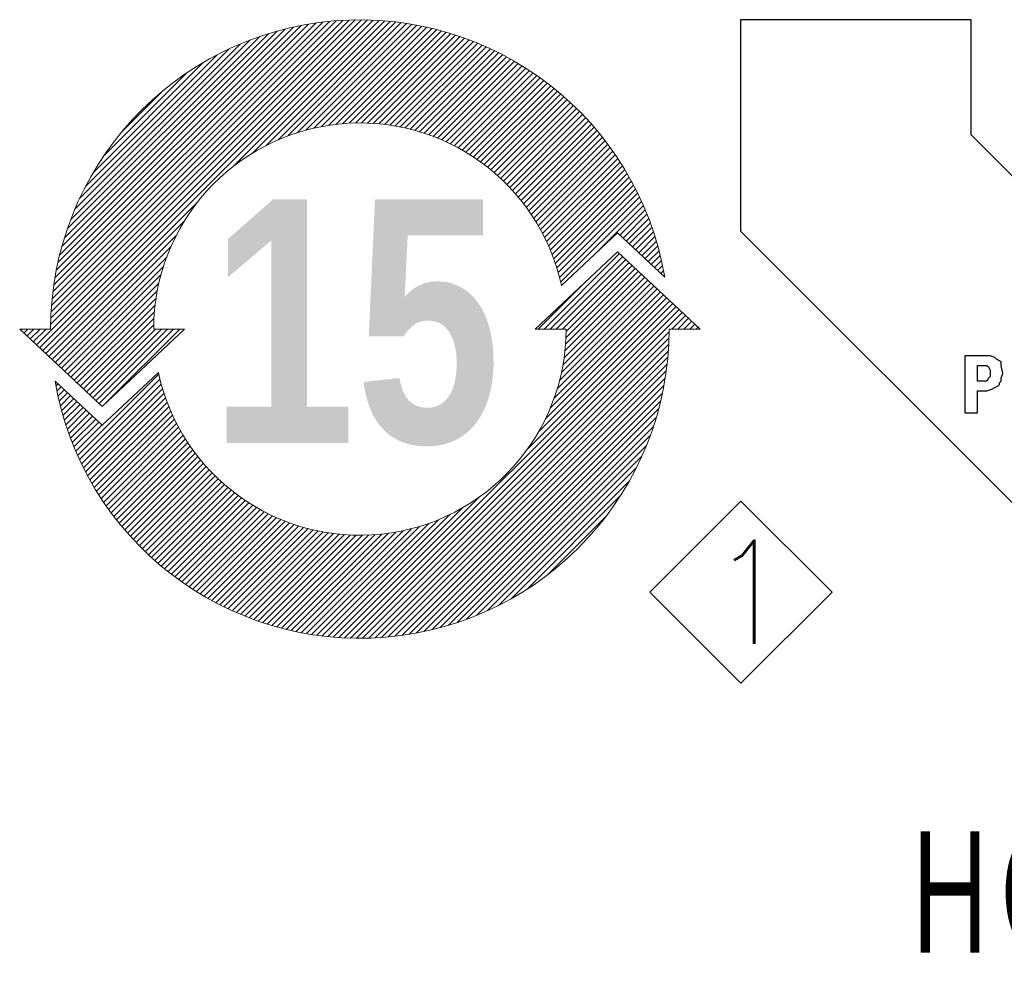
# Model space of a CAD drawing. Header units: millimetres. Extents: x 0 to 1733, y 0 to 1188.
# Tile 99 of 154: x 238 to 330, y 960 to 1049. Entities that reach past the tile are written whole.
import ezdxf

# ---------------------------------------------------------------- set-up
doc = ezdxf.new("R2010")
doc.units = ezdxf.units.MM
doc.header["$LTSCALE"] = 0.727559
doc.layers.add('NoLayerName_001', color=7, linetype='Continuous')
doc.layers.add('NoLayerName_002', color=7, linetype='Continuous')
doc.styles.get("Standard").update_dxf_attribs({"font": 'txt', "bigfont": 'extfont2'})

# ---------------------------------------------------------------- blocks, each defined once
blk = doc.blocks.new('*X170')
at = {"color": 3, "linetype": 'Continuous', "lineweight": 13}
for p, q in [((11.368, 7.2), (13.124, 8.956)), ((11.509, 7.2), (13.197, 8.887)), ((11.65, 7.2), (13.27, 8.819)), ((11.792, 7.2), (13.343, 8.75)), ((11.864, 6.847), (13.562, 8.545)), ((11.872, 6.998), (13.489, 8.614)), ((11.876, 7.143), (13.416, 8.682)), ((11.769, 6.187), (13.854, 8.271)), ((11.803, 6.363), (13.781, 8.34)), ((11.83, 6.531), (13.708, 8.408)), ((11.85, 6.692), (13.635, 8.477)), ((11.226, 7.2), (12.268, 8.241)), ((11.6, 5.594), (14.073, 8.066)), ((11.669, 5.805), (14, 8.135)), ((11.725, 6.001), (13.927, 8.203)), ((11.238, 4.808), (14.291, 7.861)), ((11.397, 5.108), (14.218, 7.929)), ((11.512, 5.364), (14.145, 7.998)), ((6.722, 0.008), (14.437, 7.724)), ((6.858, 0.003), (14.51, 7.656)), ((6.996, 0), (14.583, 7.587)), ((10.985, 4.413), (14.364, 7.792)), ((14.337, 7.2), (14.656, 7.519)), ((14.479, 7.2), (14.729, 7.45)), ((14.62, 7.2), (14.802, 7.382)), ((7.138, 0), (14.276, 7.139)), ((14.762, 7.2), (14.875, 7.313)), ((14.903, 7.2), (14.948, 7.245)), ((7.282, 0.003), (14.274, 6.995)), ((7.429, 0.008), (14.268, 6.848)), ((7.579, 0.017), (14.259, 6.697)), ((7.733, 0.03), (14.247, 6.543)), ((7.891, 0.046), (14.231, 6.386)), ((8.052, 0.066), (14.21, 6.224)), ((0.505, 4.257), (2.394, 6.146)), ((0.55, 4.16), (2.421, 6.031)), ((8.218, 0.091), (14.186, 6.058)), ((0, 5.873), (0.05, 5.923)), ((0.023, 5.755), (0.123, 5.855)), ((0.048, 5.638), (0.196, 5.787)), ((0.595, 4.064), (2.451, 5.92)), ((0.642, 3.97), (2.482, 5.81)), ((8.389, 0.12), (14.156, 5.887)), ((0.075, 5.523), (0.269, 5.718)), ((0.103, 5.41), (0.342, 5.65)), ((0.132, 5.298), (0.415, 5.581)), ((0.163, 5.188), (0.488, 5.513)), ((0.69, 3.876), (2.516, 5.702)), ((0.739, 3.783), (2.552, 5.597)), ((8.566, 0.155), (14.121, 5.711)), ((8.748, 0.196), (14.08, 5.528)), ((0.196, 5.079), (0.561, 5.444)), ((0.23, 4.972), (0.634, 5.376)), ((0.266, 4.866), (0.707, 5.308)), ((0.789, 3.692), (2.59, 5.493)), ((0.84, 3.602), (2.63, 5.392)), ((0.892, 3.513), (2.672, 5.292)), ((8.938, 0.244), (14.032, 5.339)), ((0.302, 4.761), (0.78, 5.239)), ((0.34, 4.658), (0.853, 5.171)), ((0.38, 4.556), (0.926, 5.102)), ((0.946, 3.425), (2.716, 5.195)), ((1, 3.338), (2.761, 5.099)), ((9.135, 0.3), (13.976, 5.142)), ((0.42, 4.455), (0.999, 5.034)), ((0.462, 4.355), (1.072, 4.965)), ((1.056, 3.252), (2.808, 5.004)), ((1.112, 3.167), (2.857, 4.912)), ((1.17, 3.083), (2.908, 4.821)), ((9.341, 0.365), (13.911, 4.935)), ((1.228, 3), (2.96, 4.732)), ((1.288, 2.918), (3.014, 4.644)), ((9.559, 0.441), (13.835, 4.718)), ((1.349, 2.838), (3.069, 4.558)), ((1.41, 2.758), (3.126, 4.474)), ((1.473, 2.679), (3.185, 4.391)), ((9.789, 0.53), (13.746, 4.487)), ((1.537, 2.601), (3.245, 4.309)), ((1.601, 2.524), (3.306, 4.229)), ((1.667, 2.449), (3.369, 4.151)), ((10.037, 0.636), (13.64, 4.24)), ((1.733, 2.374), (3.434, 4.074)), ((1.801, 2.3), (3.5, 3.999)), ((1.87, 2.227), (3.567, 3.925)), ((10.307, 0.765), (13.512, 3.97)), ((1.939, 2.155), (3.636, 3.853)), ((2.01, 2.085), (3.707, 3.782)), ((2.081, 2.015), (3.779, 3.712)), ((2.154, 1.946), (3.852, 3.644)), ((2.227, 1.878), (3.927, 3.578)), ((2.302, 1.811), (4.003, 3.513)), ((2.377, 1.745), (4.081, 3.449)), ((10.609, 0.926), (13.351, 3.667)), ((2.454, 1.68), (4.161, 3.387)), ((2.531, 1.616), (4.242, 3.326)), ((2.61, 1.553), (4.324, 3.267)), ((2.689, 1.491), (4.408, 3.21)), ((6.588, 0.016), (9.864, 3.292)), ((10.964, 1.139), (13.137, 3.313)), ((2.77, 1.43), (4.494, 3.154)), ((2.851, 1.37), (4.581, 3.1)), ((2.934, 1.311), (4.669, 3.047)), ((3.017, 1.253), (4.76, 2.996)), ((6.457, 0.026), (9.469, 3.038)), ((3.102, 1.197), (4.852, 2.947)), ((3.187, 1.141), (4.945, 2.899)), ((3.274, 1.086), (5.041, 2.853)), ((3.362, 1.032), (5.138, 2.809)), ((3.45, 0.98), (5.237, 2.766)), ((6.201, 0.053), (8.912, 2.765)), ((6.328, 0.039), (9.169, 2.88)), ((11.434, 1.468), (12.809, 2.842)), ((3.54, 0.928), (5.338, 2.726)), ((3.631, 0.878), (5.441, 2.687)), ((3.723, 0.828), (5.546, 2.651)), ((3.817, 0.78), (5.652, 2.616)), ((3.911, 0.733), (5.761, 2.583)), ((4.006, 0.687), (5.873, 2.553)), ((4.103, 0.642), (5.986, 2.525)), ((5.832, 0.108), (8.275, 2.552)), ((5.953, 0.088), (8.472, 2.607)), ((6.076, 0.07), (8.683, 2.676)), ((4.201, 0.599), (6.102, 2.5)), ((4.3, 0.557), (6.22, 2.477)), ((4.401, 0.516), (6.341, 2.456)), ((4.502, 0.476), (6.465, 2.439)), ((4.605, 0.437), (6.592, 2.424)), ((4.709, 0.4), (6.722, 2.413)), ((4.815, 0.364), (6.856, 2.405)), ((4.922, 0.33), (6.993, 2.4)), ((5.03, 0.297), (7.134, 2.4)), ((5.14, 0.265), (7.279, 2.404)), ((5.251, 0.235), (7.429, 2.413)), ((5.364, 0.206), (7.584, 2.427)), ((5.479, 0.179), (7.746, 2.447)), ((5.595, 0.154), (7.914, 2.473)), ((5.712, 0.13), (8.09, 2.508))]:
    blk.add_line(p, q, dxfattribs=at)
blk = doc.blocks.new('*X171')
at = {"color": 3, "linetype": 'Continuous', "lineweight": 13}
for p, q in [((0.365, 1.369), (7.931, 8.934)), ((0.438, 1.3), (8.07, 8.932)), ((0.511, 1.232), (8.207, 8.928)), ((0.696, 1.841), (7.788, 8.933)), ((0.699, 1.986), (7.643, 8.93)), ((0.706, 2.134), (7.495, 8.923)), ((0.716, 2.285), (7.344, 8.913)), ((0.73, 2.44), (7.189, 8.9)), ((0.747, 2.599), (7.03, 8.882)), ((0.769, 2.762), (6.867, 8.861)), ((0.795, 2.93), (6.699, 8.834)), ((0.826, 3.103), (6.527, 8.803)), ((0.863, 3.281), (6.348, 8.766)), ((0.906, 3.465), (6.164, 8.723)), ((4.929, 5.508), (8.341, 8.92)), ((5.392, 5.83), (8.473, 8.911)), ((5.713, 6.01), (8.603, 8.899)), ((5.981, 6.136), (8.731, 8.886)), ((6.218, 6.232), (8.856, 8.87)), ((6.434, 6.307), (8.98, 8.852)), ((6.635, 6.366), (9.102, 8.832)), ((6.824, 6.413), (9.222, 8.811)), ((7.003, 6.451), (9.34, 8.788)), ((7.173, 6.48), (9.456, 8.763)), ((7.337, 6.502), (9.571, 8.736)), ((0.956, 3.657), (5.972, 8.673)), ((1.015, 3.857), (5.772, 8.614)), ((1.083, 4.067), (5.562, 8.546)), ((7.494, 6.517), (9.685, 8.708)), ((7.645, 6.528), (9.796, 8.679)), ((7.792, 6.533), (9.907, 8.648)), ((7.935, 6.534), (10.015, 8.615)), ((8.073, 6.531), (10.123, 8.581)), ((8.207, 6.524), (10.229, 8.545)), ((8.339, 6.514), (10.334, 8.509)), ((1.163, 4.288), (5.341, 8.466)), ((1.257, 4.524), (5.106, 8.372)), ((1.37, 4.777), (4.852, 8.26)), ((8.466, 6.5), (10.437, 8.471)), ((8.591, 6.484), (10.539, 8.431)), ((8.713, 6.464), (10.64, 8.391)), ((8.832, 6.442), (10.739, 8.349)), ((8.949, 6.417), (10.837, 8.306)), ((9.063, 6.39), (10.935, 8.261)), ((1.507, 5.056), (4.573, 8.122)), ((9.175, 6.36), (11.03, 8.216)), ((9.285, 6.329), (11.125, 8.169)), ((9.392, 6.295), (11.219, 8.121)), ((9.498, 6.259), (11.311, 8.072)), ((1.682, 5.372), (4.257, 7.948)), ((9.601, 6.221), (11.403, 8.022)), ((9.703, 6.181), (11.493, 7.971)), ((9.802, 6.139), (11.582, 7.919)), ((9.9, 6.095), (11.67, 7.865)), ((9.996, 6.05), (11.757, 7.811)), ((1.921, 5.753), (3.877, 7.709)), ((10.09, 6.003), (11.843, 7.755)), ((10.183, 5.954), (11.928, 7.699)), ((10.274, 5.903), (12.012, 7.641)), ((10.363, 5.851), (12.094, 7.583)), ((10.451, 5.797), (12.176, 7.523)), ((10.537, 5.742), (12.257, 7.462)), ((10.621, 5.685), (12.337, 7.401)), ((10.704, 5.626), (12.416, 7.338)), ((2.333, 6.306), (3.323, 7.296)), ((10.785, 5.566), (12.493, 7.274)), ((10.865, 5.505), (12.57, 7.21)), ((10.944, 5.442), (12.646, 7.144)), ((11.02, 5.377), (12.721, 7.078)), ((11.096, 5.311), (12.795, 7.01)), ((11.17, 5.244), (12.867, 6.941)), ((11.242, 5.175), (12.939, 6.872)), ((11.313, 5.104), (13.01, 6.801)), ((11.383, 5.032), (13.08, 6.73)), ((11.451, 4.959), (13.149, 6.657)), ((11.517, 4.884), (13.217, 6.584)), ((11.582, 4.808), (13.284, 6.509)), ((11.646, 4.73), (13.35, 6.434)), ((11.708, 4.65), (13.415, 6.357)), ((11.768, 4.569), (13.479, 6.28)), ((11.827, 4.487), (13.542, 6.201)), ((11.885, 4.403), (13.604, 6.122)), ((11.941, 4.317), (13.665, 6.041)), ((11.995, 4.23), (13.724, 5.96)), ((12.048, 4.142), (13.783, 5.877)), ((12.099, 4.051), (13.841, 5.794)), ((12.148, 3.959), (13.898, 5.709)), ((12.196, 3.866), (13.954, 5.624)), ((12.242, 3.77), (14.009, 5.537)), ((12.286, 3.673), (14.062, 5.449)), ((12.328, 3.574), (14.115, 5.361)), ((12.369, 3.473), (14.167, 5.271)), ((12.408, 3.37), (14.217, 5.18)), ((12.444, 3.265), (14.266, 5.088)), ((12.479, 3.159), (14.315, 4.994)), ((12.511, 3.05), (14.362, 4.9)), ((0.584, 1.163), (4.121, 4.7)), ((12.541, 2.938), (14.407, 4.805)), ((12.569, 2.825), (14.452, 4.708)), ((13.316, 3.43), (14.496, 4.61)), ((13.949, 3.922), (14.538, 4.511)), ((14.022, 3.854), (14.579, 4.41)), ((0.657, 1.095), (3.799, 4.237)), ((14.095, 3.785), (14.619, 4.309)), ((14.168, 3.717), (14.657, 4.206)), ((0.73, 1.026), (3.619, 3.916)), ((14.241, 3.648), (14.695, 4.102)), ((14.314, 3.58), (14.73, 3.996)), ((14.387, 3.511), (14.765, 3.889)), ((14.46, 3.443), (14.798, 3.781)), ((14.533, 3.375), (14.83, 3.671)), ((0.803, 0.958), (3.493, 3.648)), ((14.606, 3.306), (14.86, 3.56)), ((14.679, 3.238), (14.888, 3.447)), ((0.876, 0.89), (3.397, 3.411)), ((14.752, 3.169), (14.915, 3.332)), ((14.825, 3.101), (14.941, 3.216)), ((0.949, 0.821), (3.322, 3.195)), ((1.022, 0.753), (3.263, 2.994)), ((14.898, 3.032), (14.964, 3.099)), ((1.095, 0.684), (3.216, 2.805)), ((14.971, 2.964), (14.986, 2.979)), ((1.168, 0.616), (3.179, 2.627)), ((1.241, 0.547), (3.149, 2.456)), ((1.314, 0.479), (3.127, 2.293)), ((1.387, 0.411), (3.112, 2.135)), ((1.46, 0.342), (3.101, 1.984)), ((1.533, 0.274), (3.096, 1.837)), ((0, 1.711), (0.024, 1.734)), ((0.073, 1.642), (0.165, 1.734)), ((0.146, 1.574), (0.306, 1.734)), ((0.219, 1.505), (0.448, 1.734)), ((0.292, 1.437), (0.589, 1.734)), ((1.606, 0.205), (3.135, 1.734)), ((1.679, 0.137), (3.276, 1.734)), ((1.752, 0.068), (3.418, 1.734)), ((1.825, 0), (3.559, 1.734)), ((1.984, 0.018), (3.7, 1.734))]:
    blk.add_line(p, q, dxfattribs=at)
blk = doc.blocks.new('ETC_0047')
at = {"color": 7, "linetype": 'Continuous', "lineweight": 25}
for p, q in [((0.515, 1.324), (0, 1.324)), ((0, 1.324), (0, 0)), ((0.588, 1.324), (0.515, 1.324)), ((0.699, 1.287), (0.588, 1.324)), ((0.735, 1.25), (0.699, 1.287)), ((0.809, 1.213), (0.735, 1.25)), ((0.846, 1.176), (0.809, 1.213)), ((0.846, 1.103), (0.846, 1.176)), ((0.882, 0.919), (0.846, 1.103)), ((0.846, 0.809), (0.882, 0.919)), ((0.809, 0.699), (0.846, 0.735)), ((0.809, 0.662), (0.809, 0.699)), ((0.846, 0.735), (0.846, 0.809)), ((0.294, 0), (0.294, 0.515)), ((0.294, 0.515), (0.515, 0.515)), ((0.515, 0.515), (0.625, 0.551)), ((0.625, 0.551), (0.699, 0.588)), ((0.699, 0.588), (0.772, 0.625)), ((0.772, 0.625), (0.809, 0.662)), ((0, 0), (0.294, 0))]:
    blk.add_line(p, q, dxfattribs=at)
blk = doc.blocks.new('ETC_0048')
at = {"color": 7, "linetype": 'Continuous', "lineweight": 25}
for p, q in [((0, 0.368), (0.147, 0.368)), ((0, 0), (0, 0.368)), ((0.147, 0.368), (0.221, 0.368)), ((0.221, 0.368), (0.257, 0.331)), ((0.257, 0.331), (0.294, 0.257)), ((0.294, 0.257), (0.294, 0.184)), ((0.257, 0.074), (0.221, 0)), ((0.294, 0.11), (0.257, 0.074)), ((0.294, 0.184), (0.294, 0.11)), ((0.147, 0), (0, 0)), ((0.221, 0), (0.147, 0))]:
    blk.add_line(p, q, dxfattribs=at)
blk = doc.blocks.new('ETC_0059')
at = {"color": 7, "linetype": 'Continuous', "lineweight": 25}
for p, q in [((5.368, 12.243), (0, 12.243)), ((0, 12.243), (0, 7.316)), ((5.368, 9.559), (5.368, 12.243)), ((9.559, 5.368), (5.368, 9.559)), ((0, 7.316), (7.316, 0))]:
    blk.add_line(p, q, dxfattribs=at)
blk = doc.blocks.new('JZB_0004')
for name, p in [('ETC_0059', (0, 0)), ('ETC_0047', (5.221, 3.088)), ('ETC_0048', (5.515, 3.824))]:
    blk.add_blockref(name, p)
blk = doc.blocks.new('ASM_0001')
at = {"color": 7, "linetype": 'Continuous', "lineweight": 13}
for p, q in [((-0.5, 0.5), (0, 1)), ((0.5, 0.5), (0, 1)), ((0, 0), (-0.5, 0.5)), ((0, 0), (0.5, 0.5))]:
    blk.add_line(p, q, dxfattribs=at)
at = {"color": 7, "linetype": 'Continuous', "lineweight": 13, "width": 0.9}
blk.add_text('1', height=0.5657, dxfattribs=at).set_placement((-0.1673, 0.2172))

msp = doc.modelspace()

# ---------------------------------------------------------------- linework, layer by layer
at = {"layer": 'NoLayerName_001', "color": 7, "linetype": 'Continuous', "lineweight": 13}
for p, q in [((294, 1028.95453698), (288.76807592, 1024.04960815)), ((294, 1028.95453698), (288.76807592, 1024.04960815)), ((294, 1028.95453698), (288.76807592, 1024.04960815)), ((294, 1028.95453698), (288.76807592, 1024.04960815)), ((298.39068816, 1024.83826683), (294, 1028.95453698)), ((298.39068816, 1024.83826683), (294, 1028.95453698)), ((298.39068816, 1024.83826683), (294, 1028.95453698)), ((298.39068816, 1024.83826683), (294, 1028.95453698)), ((294, 1027.2), (286.32, 1020)), ((294, 1027.2), (286.32, 1020)), ((294, 1027.2), (286.32, 1020)), ((294, 1027.2), (286.32, 1020)), ((301.68, 1020), (294, 1027.2)), ((301.68, 1020), (294, 1027.2)), ((301.68, 1020), (294, 1027.2)), ((301.68, 1020), (294, 1027.2)), ((241.2, 1020), (238.32, 1020)), ((238.32, 1020), (246, 1012.8)), ((238.32, 1020), (246, 1012.8)), ((241.2, 1020), (238.32, 1020)), ((241.2, 1020), (238.32, 1020)), ((238.32, 1020), (246, 1012.8)), ((238.32, 1020), (246, 1012.8)), ((241.2, 1020), (238.32, 1020)), ((246, 1012.8), (253.68, 1020)), ((246, 1012.8), (253.68, 1020)), ((246, 1012.8), (253.68, 1020)), ((246, 1012.8), (253.68, 1020)), ((250.8, 1020), (253.68, 1020)), ((250.8, 1020), (253.68, 1020)), ((250.8, 1020), (253.68, 1020)), ((250.8, 1020), (253.68, 1020)), ((289.2, 1020), (286.32, 1020)), ((289.2, 1020), (286.32, 1020)), ((289.2, 1020), (286.32, 1020)), ((289.2, 1020), (286.32, 1020)), ((298.8, 1020), (301.68, 1020)), ((298.8, 1020), (301.68, 1020)), ((298.8, 1020), (301.68, 1020)), ((298.8, 1020), (301.68, 1020)), ((246, 1011.04546302), (251.23192408, 1015.95039185)), ((246, 1011.04546302), (251.23192408, 1015.95039185)), ((246, 1011.04546302), (251.23192408, 1015.95039185)), ((246, 1011.04546302), (251.23192408, 1015.95039185)), ((241.60931184, 1015.16173317), (246, 1011.04546302)), ((241.60931184, 1015.16173317), (246, 1011.04546302)), ((241.60931184, 1015.16173317), (246, 1011.04546302)), ((241.60931184, 1015.16173317), (246, 1011.04546302))]:
    msp.add_line(p, q, dxfattribs=at)
for radius, start, end in [(28.8, 9.671286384, 180), (28.8, 9.671286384, 180), (28.8, 9.671286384, 180), (28.8, 9.671286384, 180), (19.2, 12.1761015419, 180), (19.2, 12.1761015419, 180), (19.2, 12.1761015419, 180), (19.2, 12.1761015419, 180), (28.8, 189.671286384, 0), (28.8, 189.671286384, 0), (28.8, 189.671286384, 0), (28.8, 189.671286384, 0), (19.2, 192.1761015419, 0), (19.2, 192.1761015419, 0), (19.2, 192.1761015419, 0), (19.2, 192.1761015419, 0)]:
    msp.add_arc((270, 1020), radius, start, end, dxfattribs=at)

# ---------------------------------------------------------------- block references
at = {"layer": 'NoLayerName_001', "xscale": 4, "yscale": 4, "zscale": 4}
for name, p in [('JZB_0004', (305.45330811, 999.84802246)), ('*X171', (238.42036438, 1013.06292725)), ('*X170', (241.69311523, 991.2010498))]:
    msp.add_blockref(name, p, dxfattribs=at)
at = {"layer": 'NoLayerName_001', "color": 7, "linetype": 'Continuous', "lineweight": 25, "xscale": 16.97056000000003, "yscale": 16.97056000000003, "zscale": 16.97056000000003}
msp.add_blockref('ASM_0001', (305.48742676, 987.00915527), dxfattribs=at)

# ---------------------------------------------------------------- texts
at = {"layer": 'NoLayerName_001', "color": 190, "lineweight": 25, "insert": (269.59561157, 1020.58344131), "char_height": 22.6865668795, "attachment_point": 5, "line_spacing_factor": 1.608}
msp.add_mtext('\\fImpact|b0|c0|p34;\\A1;15', dxfattribs=at)
at = {"layer": 'NoLayerName_002', "color": 3, "linetype": 'Continuous', "lineweight": 13, "insert": (430, 960.68469238), "char_height": 12.8000001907, "attachment_point": 9, "line_spacing_factor": 0.6}
msp.add_mtext('\\A1;\\W0.6510;\\T0.9200;ＨＯＬＤＩＮＧ\u3000ＢＲＡＫＥ', dxfattribs=at)

doc.saveas('drawing.dxf')
